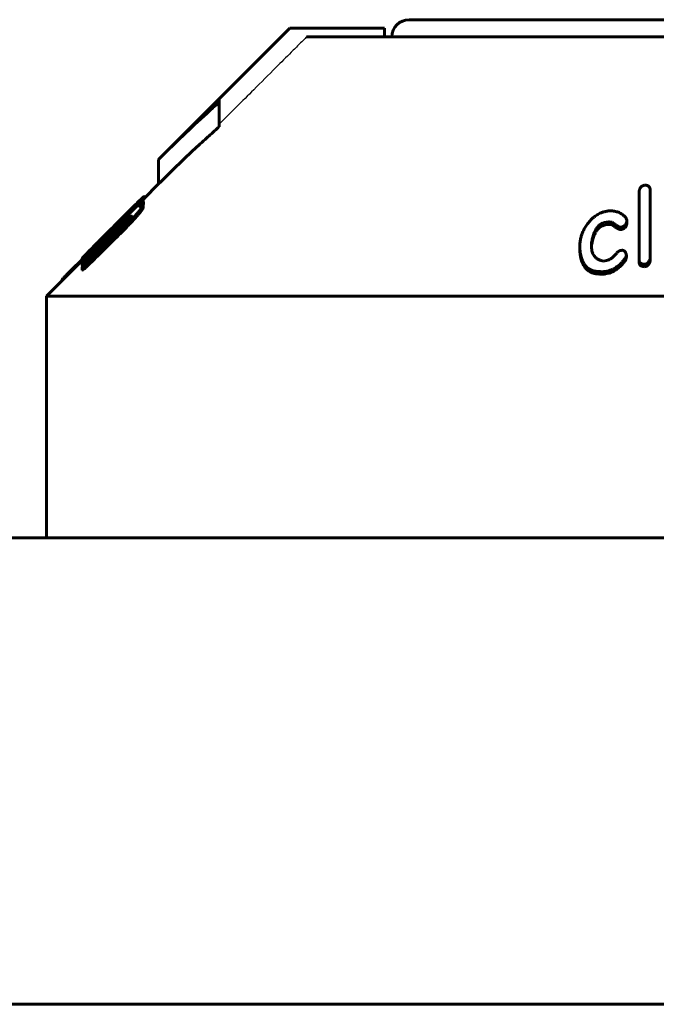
# Model space of a CAD drawing. Header units: millimetres. Extents: x -361 to 731, y -180 to 180.
# Tile 4 of 14: x -42 to -5, y 121 to 178. Entities that reach past the tile are written whole.
import ezdxf

# ---------------------------------------------------------------- set-up
doc = ezdxf.new("R2010")
doc.units = ezdxf.units.MM
doc.linetypes.add('K5LT-1', pattern=[0])
doc.linetypes.add('K5LT_BASIC', pattern=[0])
doc.layers.add('Системный слой (1)', color=7, linetype='Continuous', true_color=0x6c6c6c)

# ---------------------------------------------------------------- blocks, each defined once
blk = doc.blocks.new('U0')
at = {"layer": 'Системный слой (1)', "color": 150, "linetype": 'K5LT_BASIC', "lineweight": 60, "true_color": 0x0080ff}
for p, q in [((-36.459, 165.502), (-36.465, 165.515)), ((-36.453, 165.481), (-36.459, 165.502)), ((-36.447, 165.454), (-36.453, 165.481))]:
    blk.add_line(p, q, dxfattribs=at)
blk = doc.blocks.new('U1')
at = {"layer": 'Системный слой (1)', "color": 150, "linetype": 'K5LT_BASIC', "lineweight": 60, "true_color": 0x0080ff}
for p, q in [((-37.938, 164.014), (-37.923, 164.015)), ((-37.923, 164.015), (-37.868, 164.053)), ((-37.868, 164.053), (-37.768, 164.136))]:
    blk.add_line(p, q, dxfattribs=at)
blk = doc.blocks.new('U2')
at = {"layer": 'Системный слой (1)', "color": 150, "linetype": 'K5LT_BASIC', "lineweight": 60, "true_color": 0x0080ff}
for p, q in [((-35.384, 166.267), (-35.334, 166.307)), ((-35.334, 166.307), (-35.286, 166.346)), ((-35.286, 166.346), (-35.24, 166.382))]:
    blk.add_line(p, q, dxfattribs=at)
blk = doc.blocks.new('U4')
at = {"layer": 'Системный слой (1)', "color": 150, "linetype": 'K5LT_BASIC', "lineweight": 60, "true_color": 0x0080ff}
for p, q in [((-34.361, 167.639), (-33.5, 168.5)), ((-40, 162), (-37.938, 164.062))]:
    blk.add_line(p, q, dxfattribs=at)
blk = doc.blocks.new('U6')
at = {"layer": 'Системный слой (1)', "color": 150, "linetype": 'K5LT_BASIC', "lineweight": 60, "true_color": 0x0080ff}
for p, q in [((-19, 178), (0, 178)), ((0, 178), (19, 178))]:
    blk.add_line(p, q, dxfattribs=at)
blk = doc.blocks.new('U7')
at = {"layer": 'Системный слой (1)', "color": 150, "linetype": 'K5LT_BASIC', "lineweight": 60, "true_color": 0x0080ff}
for p, q in [((-34.395, 167.289), (-34.386, 167.302)), ((-34.386, 167.302), (-34.38, 167.311)), ((-34.38, 167.311), (-34.378, 167.317))]:
    blk.add_line(p, q, dxfattribs=at)
blk = doc.blocks.new('U14')
at = {"layer": 'Системный слой (1)', "color": 150, "linetype": 'K5LT_BASIC', "lineweight": 60, "true_color": 0x0080ff}
for p, q in [((-34.659, 167.229), (-34.531, 167.373)), ((-34.531, 167.373), (-34.42, 167.499)), ((-34.42, 167.499), (-34.361, 167.574))]:
    blk.add_line(p, q, dxfattribs=at)
blk = doc.blocks.new('U17')
at = {"layer": 'Системный слой (1)', "color": 150, "linetype": 'K5LT_BASIC', "lineweight": 60, "true_color": 0x0080ff}
for p, q in [((-36.585, 165.394), (-36.688, 165.291)), ((-36.482, 165.498), (-36.585, 165.394)), ((-36.688, 165.291), (-36.789, 165.188))]:
    blk.add_line(p, q, dxfattribs=at)

msp = doc.modelspace()

# ---------------------------------------------------------------- linework, layer by layer
at = {"layer": 'Системный слой (1)', "color": 150, "linetype": 'K5LT_BASIC', "lineweight": 60, "true_color": 0x0080ff}
for p, q in [((-33.5, 169.914), (-25.914, 177.5)), ((-25.914, 177.5), (-25.855, 177.5)), ((-20.425, 177.5), (-25.855, 177.5)), ((-20.425, 177), (-20.425, 177.5)), ((-24.939, 177), (-1.75, 177)), ((-30, 173.363), (-30, 173.211)), ((-30, 171.797), (-30, 173.211)), ((-33.5, 168.5), (-33.5, 169.914)), ((-34.361, 167.722), (-34.361, 167.716)), ((-34.361, 167.574), (-34.361, 167.716)), ((-34.337, 167.663), (-34.337, 167.763)), ((-5.688, 164.13), (-5.688, 167.983)), ((-5.04, 168.138), (-5.04, 164.187)), ((-35.026, 167.066), (-35.026, 167.058)), ((-34.879, 167.251), (-34.879, 167.257)), ((-34.719, 167.17), (-34.719, 167.304)), ((-34.627, 167.173), (-34.647, 167.153)), ((-34.647, 167.153), (-34.647, 167.148)), ((-34.627, 167.164), (-34.627, 167.173)), ((-34.395, 167.297), (-34.395, 167.265)), ((-34.395, 167.123), (-34.395, 167.265)), ((-34.378, 167.475), (-34.378, 167.459)), ((-34.378, 167.317), (-34.378, 167.459)), ((-35.762, 166.359), (-35.674, 166.447)), ((-35.674, 166.364), (-35.674, 166.447)), ((-34.896, 166.468), (-34.896, 166.609)), ((-36.066, 166.075), (-36.335, 165.805)), ((-35.653, 166.327), (-36.086, 165.891)), ((-36.086, 165.812), (-36.086, 165.891)), ((-35.776, 166.365), (-36.066, 166.075)), ((-36.066, 166.072), (-36.066, 166.075)), ((-35.776, 166.362), (-35.776, 166.365)), ((-35.762, 166.275), (-35.762, 166.359)), ((-35.728, 166.308), (-35.762, 166.275)), ((-35.67, 165.998), (-35.67, 166.139)), ((-35.653, 166.242), (-35.653, 166.327)), ((-35.384, 166.267), (-35.384, 166.408)), ((-7.569, 166.277), (-7.679, 166.254)), ((-7.569, 166.136), (-7.679, 166.113)), ((-7.245, 166.133), (-7.245, 166.274)), ((-6.724, 165.846), (-6.724, 165.987)), ((-6.4, 166.398), (-6.4, 166.345)), ((-6.4, 166.203), (-6.4, 166.345)), ((-36.465, 165.657), (-36.482, 165.64)), ((-36.482, 165.498), (-36.482, 165.64)), ((-36.465, 165.515), (-36.482, 165.498)), ((-36.465, 165.515), (-36.465, 165.657)), ((-36.444, 165.456), (-36.445, 165.583)), ((-35.797, 165.543), (-35.797, 165.684)), ((-37.058, 164.94), (-37.093, 164.906)), ((-37.058, 164.846), (-37.058, 164.94)), ((-36.789, 165.238), (-36.789, 165.231)), ((-36.789, 165.114), (-36.789, 165.231)), ((-9.114, 164.767), (-9.114, 164.909)), ((-8.432, 164.965), (-8.432, 165.106)), ((-37.935, 164.164), (-37.935, 164.173)), ((-37.652, 164.256), (-37.652, 164.38)), ((-37.577, 164.055), (-37.181, 164.446)), ((-37.56, 164.123), (-37.56, 164.264)), ((-37.539, 164.588), (-37.539, 164.595)), ((-6.778, 164.633), (-6.706, 164.645)), ((-6.42, 164.252), (-6.42, 164.393)), ((-5.04, 164.046), (-5.04, 164.187)), ((-37.938, 164.119), (-38.583, 163.476)), ((-37.938, 164.014), (-37.938, 164.156)), ((-37.935, 163.934), (-37.935, 163.936)), ((-37.935, 163.793), (-37.935, 163.934)), ((-37.935, 163.504), (-37.935, 163.645)), ((-37.577, 163.79), (-37.577, 163.932)), ((-7.75, 164.024), (-7.569, 164.06)), ((-6.795, 163.693), (-6.795, 163.834)), ((-5.688, 163.988), (-5.688, 164.13)), ((-5.347, 163.7), (-5.347, 163.842)), ((-8.344, 163.318), (-8.344, 163.46)), ((-7.46, 163.463), (-7.641, 163.428)), ((-7.46, 163.322), (-7.641, 163.286)), ((-39.105, 162.895), (-39.105, 162.933)), ((-39.05, 162.95), (-39.05, 162.999)), ((-40, 162), (40, 162)), ((-40, 148), (-40, 162)), ((323.9, 148), (-323.9, 148)), ((323.9, 121), (-323.9, 121))]:
    msp.add_line(p, q, dxfattribs=at)
for centre, radius, start, end in [((-19, 177), 1, 90, 180), ((0.74, 128.232), 39.56, 102.0194, 102.3125), ((4768.497, -4676.821), 6821.504, 134.7704395, 134.7927985), ((2294.669, -2203.525), 3323.184, 134.529375, 134.572449), ((-9.074, 164.965), 0.642, 348.4806, 359.9461)]:
    msp.add_arc(centre, radius, start, end, dxfattribs=at)
at = {"layer": 'Системный слой (1)', "color": 7, "linetype": 'K5LT-1'}
for points, knots in [([(-25.855, 177.5), (-26.07, 177.286), (-27.452, 175.907), (-28.833, 174.528), (-30, 173.363)], [0, 0, 0, 0, 0.304, 1.954023, 1.954023, 1.954023, 1.954023]), ([(-24.939, 177), (-24.992, 176.946), (-25.126, 176.813), (-25.421, 176.518), (-25.958, 175.983), (-26.844, 175.099), (-28.236, 173.71), (-29.333, 172.615), (-30, 171.949)], [0, 0, 0, 0, 0.214109, 0.535273, 1.177601, 2.355203, 4.072201, 6.73638, 6.73638, 6.73638, 6.73638]), ([(-37.631, 164.277), (-36.755, 165.148), (-35.778, 166.119), (-34.8, 167.09), (-34.698, 167.191)], [0, 0, 0, 0, 1.052452, 1.174266, 1.174266, 1.174266, 1.174266])]:
    msp.add_open_spline(points, degree=3, knots=knots, dxfattribs=at)
at = {"layer": 'Системный слой (1)', "color": 150, "linetype": 'K5LT_BASIC', "lineweight": 60, "true_color": 0x0080ff}
for points, knots in [([(-30, 173.211), (-30.477, 172.792), (-31.41, 171.946), (-32.572, 170.835), (-33.261, 170.154), (-33.5, 169.914)], [0, 0, 0, 0, 2.4017, 4.74577, 6, 6, 6, 6]), ([(-30, 171.797), (-30.088, 171.719), (-30.287, 171.544), (-30.557, 171.302), (-30.866, 171.023), (-31.211, 170.707), (-31.798, 170.159), (-32.57, 169.421), (-33.19, 168.81), (-33.5, 168.5)], [0, 0, 0, 0, 0.737512, 1.675221, 2.276235, 3.354583, 4.604913, 7.2952, 10, 10, 10, 10]), ([(-5.381, 168.423), (-5.405, 168.416), (-5.44, 168.402), (-5.484, 168.38), (-5.521, 168.357), (-5.562, 168.324), (-5.604, 168.278), (-5.638, 168.224), (-5.662, 168.167), (-5.676, 168.116), (-5.686, 168.055), (-5.688, 168.011), (-5.688, 167.983)], [0, 0, 0, 0, 1.366944, 2.036038, 2.855041, 3.89681, 5.230433, 6.816386, 8.315983, 9.66028, 10.750962, 13, 13, 13, 13]), ([(-5.04, 168.138), (-5.04, 168.174), (-5.046, 168.226), (-5.067, 168.279), (-5.083, 168.306), (-5.099, 168.327), (-5.124, 168.353), (-5.161, 168.379), (-5.205, 168.399), (-5.248, 168.411), (-5.305, 168.421), (-5.349, 168.423), (-5.381, 168.423)], [0, 0, 0, 0, 3.13892, 4.560263, 5.050453, 5.781881, 6.801576, 7.972468, 9.204225, 10.215541, 10.97747, 13, 13, 13, 13]), ([(-34.879, 167.257), (-34.788, 167.347), (-34.681, 167.452), (-34.545, 167.582), (-34.464, 167.659), (-34.397, 167.72), (-34.361, 167.75), (-34.341, 167.765), (-34.337, 167.765), (-34.337, 167.763)], [0, 0, 0, 0, 3.323137, 4.054228, 5.836909, 7.201659, 8.167334, 9.009074, 10, 10, 10, 10]), ([(-34.719, 167.304), (-34.679, 167.349), (-34.604, 167.432), (-34.52, 167.526), (-34.466, 167.587), (-34.432, 167.625), (-34.407, 167.655), (-34.383, 167.683), (-34.366, 167.705), (-34.361, 167.714), (-34.361, 167.716)], [0, 0, 0, 0, 2.814073, 5.332487, 6.424686, 7.284989, 8.381757, 8.973469, 10.074025, 11, 11, 11, 11]), ([(-34.361, 167.722), (-34.361, 167.724), (-34.362, 167.726), (-34.37, 167.723), (-34.38, 167.717), (-34.398, 167.704), (-34.435, 167.673), (-34.504, 167.611), (-34.575, 167.545), (-34.613, 167.509)], [0, 0, 0, 0, 1.137799, 1.847016, 2.705638, 3.618551, 4.938766, 7.473813, 10, 10, 10, 10]), ([(-34.613, 167.509), (-34.707, 167.419), (-34.904, 167.227), (-35.147, 166.988), (-35.35, 166.786), (-35.498, 166.639), (-35.746, 166.392), (-35.956, 166.182), (-36.112, 166.026), (-36.141, 165.997)], [0, 0, 0, 0, 2.216789, 4.324444, 4.833424, 6.128958, 7.127827, 9.463775, 10, 10, 10, 10]), ([(-35.776, 166.365), (-35.67, 166.47), (-35.49, 166.65), (-35.218, 166.922), (-35.024, 167.114), (-34.906, 167.23), (-34.879, 167.257)], [0, 0, 0, 0, 2.418259, 4.127674, 6.330572, 7, 7, 7, 7]), ([(-35.728, 166.308), (-35.662, 166.376), (-35.537, 166.505), (-35.394, 166.652), (-35.288, 166.764), (-35.215, 166.84), (-35.151, 166.909), (-35.102, 166.963), (-35.069, 167), (-35.045, 167.029), (-35.03, 167.049), (-35.026, 167.057), (-35.026, 167.058)], [0, 0, 0, 0, 2.825463, 5.344879, 6.289017, 7.780927, 8.863, 9.715234, 10.774053, 11.263781, 12.086537, 13, 13, 13, 13]), ([(-35.026, 167.066), (-35.026, 167.067), (-35.027, 167.067), (-35.031, 167.065), (-35.038, 167.06), (-35.049, 167.05), (-35.066, 167.036), (-35.087, 167.017), (-35.114, 166.991), (-35.149, 166.959), (-35.192, 166.917), (-35.243, 166.868), (-35.3, 166.813), (-35.441, 166.676), (-35.568, 166.551), (-35.674, 166.447)], [0, 0, 0, 0, 0.636658, 0.963521, 1.441343, 2.037851, 2.685747, 3.352949, 4.095631, 4.989231, 6.023151, 7.173975, 8.424739, 9.710195, 16, 16, 16, 16]), ([(-35.653, 166.327), (-35.545, 166.438), (-35.387, 166.6), (-35.152, 166.845), (-34.944, 167.064), (-34.792, 167.225), (-34.719, 167.304)], [0, 0, 0, 0, 2.270554, 3.336375, 5.148207, 7, 7, 7, 7]), ([(-34.896, 166.609), (-34.845, 166.668), (-34.77, 166.754), (-34.671, 166.872), (-34.609, 166.948), (-34.56, 167.009), (-34.526, 167.053), (-34.493, 167.097), (-34.448, 167.158), (-34.407, 167.223), (-34.395, 167.255), (-34.395, 167.265)], [0, 0, 0, 0, 2.551618, 3.765468, 5.299728, 6.120769, 6.764065, 7.573178, 8.458309, 10.311523, 12, 12, 12, 12]), ([(-34.896, 166.468), (-34.845, 166.526), (-34.77, 166.613), (-34.671, 166.73), (-34.609, 166.806), (-34.56, 166.867), (-34.526, 166.912), (-34.493, 166.955), (-34.448, 167.016), (-34.407, 167.081), (-34.395, 167.114), (-34.395, 167.123)], [0, 0, 0, 0, 2.551618, 3.765468, 5.299728, 6.120769, 6.764065, 7.573178, 8.458309, 10.311523, 12, 12, 12, 12]), ([(-34.378, 167.475), (-34.391, 167.466), (-34.415, 167.448), (-34.456, 167.415), (-34.497, 167.381), (-34.54, 167.342), (-34.607, 167.28), (-34.66, 167.228), (-34.698, 167.191)], [0, 0, 0, 0, 1.708908, 2.85887, 4.082627, 5.292866, 6.284116, 9, 9, 9, 9]), ([(-34.395, 167.297), (-34.395, 167.305), (-34.405, 167.31), (-34.442, 167.294), (-34.492, 167.263), (-34.559, 167.216), (-34.615, 167.173), (-34.647, 167.148)], [0, 0, 0, 0, 1.598128, 3.122057, 4.402284, 6.012377, 8, 8, 8, 8]), ([(-34.627, 167.173), (-34.597, 167.204), (-34.552, 167.252), (-34.496, 167.313), (-34.46, 167.353), (-34.433, 167.384), (-34.413, 167.408), (-34.396, 167.429), (-34.385, 167.444), (-34.379, 167.454), (-34.378, 167.457), (-34.378, 167.459)], [0, 0, 0, 0, 3.239814, 5.039827, 6.626285, 7.7067, 8.69979, 9.685968, 10.62169, 11.336979, 12, 12, 12, 12]), ([(-35.797, 165.684), (-35.705, 165.774), (-35.561, 165.917), (-35.33, 166.151), (-35.119, 166.37), (-34.965, 166.535), (-34.896, 166.609)], [0, 0, 0, 0, 2.057599, 3.237444, 5.280348, 7, 7, 7, 7]), ([(-35.797, 165.543), (-35.705, 165.633), (-35.561, 165.776), (-35.33, 166.01), (-35.119, 166.229), (-34.965, 166.393), (-34.896, 166.468)], [0, 0, 0, 0, 2.057599, 3.237444, 5.280348, 7, 7, 7, 7]), ([(-35.384, 166.408), (-35.329, 166.453), (-35.258, 166.511), (-35.181, 166.568), (-35.142, 166.596), (-35.104, 166.621), (-35.07, 166.637), (-35.06, 166.634), (-35.06, 166.626)], [0, 0, 0, 0, 3.160112, 4.264076, 5.188226, 6.119884, 7.513645, 9, 9, 9, 9]), ([(-35.06, 166.626), (-35.06, 166.623), (-35.062, 166.615), (-35.069, 166.6), (-35.078, 166.584), (-35.093, 166.561), (-35.119, 166.525), (-35.16, 166.474), (-35.224, 166.4), (-35.277, 166.341), (-35.312, 166.303)], [0, 0, 0, 0, 1.241609, 1.979352, 2.692556, 3.604733, 4.876284, 6.53077, 8.178933, 11, 11, 11, 11]), ([(-8.361, 166.52), (-8.437, 166.445), (-8.544, 166.331), (-8.668, 166.175), (-8.751, 166.059), (-8.824, 165.944), (-8.905, 165.799), (-8.983, 165.625), (-9.052, 165.415), (-9.102, 165.177), (-9.114, 165.006), (-9.114, 164.909)], [0, 0, 0, 0, 1.851872, 2.758427, 3.638399, 4.504743, 5.326547, 6.861171, 8.289074, 9.855741, 12, 12, 12, 12]), ([(-7.696, 166.883), (-7.761, 166.869), (-7.874, 166.831), (-8.013, 166.763), (-8.124, 166.697), (-8.238, 166.619), (-8.316, 166.557), (-8.361, 166.52)], [0, 0, 0, 0, 1.982736, 3.576193, 4.754474, 6.062208, 8, 8, 8, 8]), ([(-6.833, 166.83), (-6.864, 166.844), (-6.914, 166.864), (-7.003, 166.892), (-7.104, 166.915), (-7.261, 166.934), (-7.396, 166.934), (-7.485, 166.927), (-7.498, 166.926)], [0, 0, 0, 0, 1.483492, 2.309789, 3.881401, 5.634908, 8.535849, 9, 9, 9, 9]), ([(-6.4, 166.398), (-6.4, 166.418), (-6.407, 166.463), (-6.434, 166.514), (-6.47, 166.565), (-6.509, 166.607), (-6.572, 166.664), (-6.676, 166.741), (-6.771, 166.797), (-6.833, 166.83)], [0, 0, 0, 0, 1.029154, 2.340415, 2.962517, 4.10632, 5.152465, 6.936355, 10, 10, 10, 10]), ([(-35.312, 166.303), (-35.312, 166.303), (-35.313, 166.302), (-35.314, 166.3), (-35.316, 166.298), (-35.318, 166.296), (-35.322, 166.291), (-35.329, 166.284), (-35.341, 166.271), (-35.36, 166.252), (-35.386, 166.225), (-35.418, 166.193), (-35.463, 166.147), (-35.523, 166.087), (-35.602, 166.008), (-35.706, 165.904), (-35.859, 165.752), (-36.066, 165.547), (-36.516, 165.102), (-36.892, 164.731), (-37.181, 164.446)], [0, 0, 0, 0, 0.037805, 0.053891, 0.07535, 0.105587, 0.152025, 0.230103, 0.36999, 0.58896, 0.884886, 1.251429, 1.693453, 2.404141, 3.297945, 4.343955, 5.934876, 8.424337, 11.299066, 21, 21, 21, 21]), ([(-36.141, 165.997), (-36.265, 165.873), (-36.541, 165.596), (-36.816, 165.321), (-36.966, 165.17)], [0, 0, 0, 0, 2.241148, 5, 5, 5, 5]), ([(-36.445, 165.583), (-36.445, 165.578), (-36.44, 165.575), (-36.421, 165.586), (-36.405, 165.596), (-36.39, 165.608), (-36.37, 165.624), (-36.341, 165.648), (-36.299, 165.686), (-36.247, 165.734), (-36.172, 165.806), (-36.12, 165.857), (-36.086, 165.891)], [0, 0, 0, 0, 2.807878, 4.137784, 4.842213, 5.456892, 6.278995, 7.180468, 8.101556, 9.66571, 10.800033, 13, 13, 13, 13]), ([(-35.762, 166.359), (-35.765, 166.356), (-35.77, 166.351), (-35.775, 166.346), (-35.778, 166.342), (-35.779, 166.34), (-35.779, 166.34)], [0, 0, 0, 0, 2.590913, 3.985375, 5.279698, 7, 7, 7, 7]), ([(-35.779, 166.34), (-35.779, 166.338), (-35.779, 166.335), (-35.778, 166.329), (-35.775, 166.32), (-35.77, 166.303), (-35.765, 166.286), (-35.762, 166.275)], [0, 0, 0, 0, 0.885205, 1.687785, 2.734791, 5.087884, 8, 8, 8, 8]), ([(-35.67, 166.139), (-35.639, 166.17), (-35.592, 166.216), (-35.529, 166.277), (-35.478, 166.325), (-35.427, 166.371), (-35.397, 166.397), (-35.384, 166.408)], [0, 0, 0, 0, 2.52997, 3.750607, 5.15775, 6.676786, 8, 8, 8, 8]), ([(-35.67, 165.998), (-35.639, 166.029), (-35.592, 166.075), (-35.529, 166.136), (-35.478, 166.184), (-35.427, 166.23), (-35.397, 166.256), (-35.384, 166.267)], [0, 0, 0, 0, 2.52997, 3.750607, 5.15775, 6.676786, 8, 8, 8, 8]), ([(-8.432, 165.106), (-8.419, 165.186), (-8.394, 165.313), (-8.347, 165.484), (-8.305, 165.611), (-8.261, 165.716), (-8.216, 165.809), (-8.169, 165.89), (-8.119, 165.961), (-8.063, 166.03), (-8.005, 166.088), (-7.933, 166.145), (-7.873, 166.182), (-7.805, 166.216), (-7.742, 166.239), (-7.696, 166.25), (-7.679, 166.254)], [0, 0, 0, 0, 3.241048, 5.047654, 6.766995, 8.327406, 9.268474, 10.556169, 11.643656, 12.264552, 13.559634, 14.303065, 15.096376, 15.666231, 16.494689, 17, 17, 17, 17]), ([(-8.432, 164.965), (-8.419, 165.045), (-8.394, 165.171), (-8.347, 165.342), (-8.305, 165.47), (-8.261, 165.574), (-8.216, 165.667), (-8.169, 165.748), (-8.119, 165.819), (-8.063, 165.888), (-8.005, 165.947), (-7.933, 166.003), (-7.873, 166.041), (-7.805, 166.074), (-7.742, 166.097), (-7.696, 166.109), (-7.679, 166.113)], [0, 0, 0, 0, 3.241048, 5.047654, 6.766995, 8.327406, 9.268474, 10.556169, 11.643656, 12.264552, 13.559634, 14.303065, 15.096376, 15.666231, 16.494689, 17, 17, 17, 17]), ([(-7.569, 166.277), (-7.552, 166.281), (-7.512, 166.287), (-7.449, 166.29), (-7.368, 166.287), (-7.3, 166.281), (-7.255, 166.275), (-7.245, 166.274)], [0, 0, 0, 0, 1.290662, 2.90906, 4.554237, 7.238457, 8, 8, 8, 8]), ([(-7.569, 166.136), (-7.552, 166.139), (-7.512, 166.145), (-7.449, 166.148), (-7.368, 166.146), (-7.3, 166.14), (-7.255, 166.134), (-7.245, 166.133)], [0, 0, 0, 0, 1.290662, 2.90906, 4.554237, 7.238457, 8, 8, 8, 8]), ([(-7.245, 166.274), (-7.205, 166.242), (-7.14, 166.193), (-7.052, 166.131), (-6.994, 166.093), (-6.943, 166.062), (-6.899, 166.038), (-6.859, 166.018), (-6.829, 166.005), (-6.807, 165.997), (-6.789, 165.992), (-6.773, 165.989), (-6.758, 165.986), (-6.741, 165.985), (-6.728, 165.986), (-6.724, 165.987)], [0, 0, 0, 0, 4.412883, 6.746331, 8.858084, 10.064583, 11.532062, 12.80947, 13.554188, 13.957491, 14.612262, 14.857905, 15.133931, 15.726028, 16, 16, 16, 16]), ([(-7.245, 166.133), (-7.205, 166.101), (-7.14, 166.052), (-7.052, 165.99), (-6.994, 165.951), (-6.943, 165.921), (-6.899, 165.896), (-6.859, 165.876), (-6.829, 165.864), (-6.807, 165.856), (-6.789, 165.851), (-6.773, 165.847), (-6.758, 165.845), (-6.741, 165.843), (-6.728, 165.845), (-6.724, 165.846)], [0, 0, 0, 0, 4.412883, 6.746331, 8.858084, 10.064583, 11.532062, 12.80947, 13.554188, 13.957491, 14.612262, 14.857905, 15.133931, 15.726028, 16, 16, 16, 16]), ([(-6.724, 165.987), (-6.683, 166), (-6.619, 166.024), (-6.557, 166.061), (-6.524, 166.085), (-6.5, 166.105), (-6.474, 166.133), (-6.449, 166.165), (-6.424, 166.21), (-6.404, 166.27), (-6.4, 166.319), (-6.4, 166.345)], [0, 0, 0, 0, 2.515286, 4.019865, 4.451404, 5.110725, 6.040927, 7.050381, 7.986521, 9.826859, 12, 12, 12, 12]), ([(-6.724, 165.846), (-6.683, 165.858), (-6.619, 165.883), (-6.557, 165.92), (-6.524, 165.944), (-6.5, 165.964), (-6.474, 165.991), (-6.449, 166.024), (-6.424, 166.068), (-6.404, 166.128), (-6.4, 166.177), (-6.4, 166.203)], [0, 0, 0, 0, 2.515286, 4.019865, 4.451404, 5.110725, 6.040927, 7.050381, 7.986521, 9.826859, 12, 12, 12, 12]), ([(-37.539, 164.595), (-37.432, 164.704), (-37.252, 164.886), (-37.019, 165.121), (-36.835, 165.306), (-36.67, 165.471), (-36.497, 165.643), (-36.389, 165.751), (-36.335, 165.805)], [0, 0, 0, 0, 2.602905, 4.261046, 5.304934, 6.703508, 7.852297, 9, 9, 9, 9]), ([(-36.482, 165.64), (-36.552, 165.569), (-36.645, 165.475), (-36.787, 165.332), (-36.885, 165.232), (-37.001, 165.114), (-37.076, 165.036), (-37.156, 164.952), (-37.21, 164.895), (-37.253, 164.847), (-37.276, 164.82), (-37.288, 164.804), (-37.29, 164.799), (-37.29, 164.798)], [0, 0, 0, 0, 2.822083, 3.69641, 5.728021, 6.889963, 8.669766, 9.161364, 10.879836, 11.69953, 12.481772, 13.362115, 14, 14, 14, 14]), ([(-36.966, 165.17), (-37.051, 165.085), (-37.162, 164.972), (-37.332, 164.8), (-37.443, 164.687), (-37.541, 164.586), (-37.625, 164.5), (-37.695, 164.428), (-37.794, 164.324), (-37.863, 164.25), (-37.91, 164.197), (-37.932, 164.169), (-37.938, 164.158), (-37.938, 164.156)], [0, 0, 0, 0, 2.688752, 3.542784, 5.576189, 6.43448, 7.043791, 8.661785, 9.159185, 11.322454, 12.160759, 12.850667, 14, 14, 14, 14]), ([(-37.652, 164.38), (-37.606, 164.422), (-37.525, 164.495), (-37.42, 164.592), (-37.352, 164.656), (-37.305, 164.7), (-37.245, 164.757), (-37.173, 164.826), (-37.117, 164.882), (-37.093, 164.906)], [0, 0, 0, 0, 2.885104, 4.891156, 5.819847, 6.526329, 7.299093, 8.850755, 10, 10, 10, 10]), ([(-36.949, 165.097), (-36.967, 165.08), (-37.006, 165.044), (-37.063, 164.99), (-37.117, 164.94), (-37.174, 164.888), (-37.218, 164.849), (-37.25, 164.823), (-37.269, 164.808), (-37.286, 164.796), (-37.29, 164.796), (-37.29, 164.798)], [0, 0, 0, 0, 1.140314, 2.508555, 3.866338, 5.084946, 7.04458, 8.013111, 8.971042, 10.040945, 12, 12, 12, 12]), ([(-37.058, 164.94), (-37.038, 164.961), (-37.007, 164.992), (-36.964, 165.036), (-36.928, 165.074), (-36.888, 165.116), (-36.854, 165.154), (-36.828, 165.182), (-36.812, 165.202), (-36.798, 165.218), (-36.792, 165.227), (-36.789, 165.231)], [0, 0, 0, 0, 2.116859, 3.151405, 4.504638, 6.138743, 7.736065, 8.963192, 9.989886, 10.858108, 12, 12, 12, 12]), ([(-36.789, 165.238), (-36.789, 165.239), (-36.792, 165.238), (-36.8, 165.231), (-36.813, 165.221), (-36.83, 165.206), (-36.851, 165.187), (-36.89, 165.152), (-36.924, 165.121), (-36.949, 165.097)], [0, 0, 0, 0, 0.851758, 1.654474, 2.511398, 3.626173, 4.910911, 6.182878, 10, 10, 10, 10]), ([(-9.114, 164.909), (-9.114, 164.811), (-9.108, 164.657), (-9.081, 164.451), (-9.049, 164.297), (-9.01, 164.165), (-8.956, 164.027), (-8.892, 163.905), (-8.803, 163.781), (-8.712, 163.682), (-8.592, 163.584), (-8.468, 163.511), (-8.378, 163.472), (-8.344, 163.46)], [0, 0, 0, 0, 2.44646, 3.835964, 5.170575, 6.405154, 7.287389, 8.8894, 9.803832, 10.951221, 12.022552, 13.283772, 14, 14, 14, 14]), ([(-9.114, 164.767), (-9.114, 164.664), (-9.108, 164.51), (-9.079, 164.293), (-9.044, 164.13), (-8.987, 163.957), (-8.919, 163.81), (-8.824, 163.663), (-8.732, 163.559), (-8.629, 163.472), (-8.515, 163.394), (-8.414, 163.345), (-8.344, 163.318)], [0, 0, 0, 0, 2.393439, 3.562104, 5.078747, 6.273993, 7.81869, 8.790246, 10.228821, 10.858866, 11.607656, 13, 13, 13, 13]), ([(-7.75, 164.024), (-7.794, 164.032), (-7.857, 164.046), (-7.937, 164.072), (-8.001, 164.097), (-8.077, 164.136), (-8.148, 164.184), (-8.225, 164.252), (-8.295, 164.337), (-8.344, 164.425), (-8.384, 164.518), (-8.418, 164.627), (-8.444, 164.782), (-8.449, 164.899), (-8.449, 164.959)], [0, 0, 0, 0, 1.238385, 1.823505, 2.483596, 3.322944, 4.495671, 5.29103, 6.812706, 8.408761, 9.0423, 10.613567, 12.729894, 15, 15, 15, 15]), ([(-37.938, 164.156), (-37.938, 164.149), (-37.924, 164.153), (-37.871, 164.192), (-37.836, 164.22), (-37.798, 164.252), (-37.742, 164.3), (-37.691, 164.345), (-37.652, 164.38)], [0, 0, 0, 0, 3.636554, 4.673914, 5.714097, 6.491808, 7.222741, 9, 9, 9, 9]), ([(-37.935, 164.173), (-37.935, 164.175), (-37.921, 164.194), (-37.878, 164.243), (-37.831, 164.293), (-37.785, 164.342), (-37.691, 164.44), (-37.603, 164.53), (-37.539, 164.595)], [0, 0, 0, 0, 1.602993, 3.296068, 3.873216, 4.883372, 6.0999, 9, 9, 9, 9]), ([(-37.935, 163.934), (-37.935, 163.931), (-37.932, 163.929), (-37.919, 163.935), (-37.905, 163.945), (-37.888, 163.958), (-37.864, 163.978), (-37.833, 164.005), (-37.798, 164.036), (-37.756, 164.076), (-37.702, 164.126), (-37.634, 164.192), (-37.585, 164.239), (-37.56, 164.264)], [0, 0, 0, 0, 1.544614, 2.551456, 3.207757, 4.004055, 4.92667, 5.974768, 7.091383, 8.165005, 9.806419, 11.808388, 14, 14, 14, 14]), ([(-37.631, 164.277), (-37.649, 164.259), (-37.679, 164.229), (-37.718, 164.189), (-37.749, 164.156), (-37.807, 164.094), (-37.864, 164.03), (-37.906, 163.982), (-37.918, 163.968)], [0, 0, 0, 0, 1.407923, 2.374764, 3.155673, 4.09328, 7.535691, 9, 9, 9, 9]), ([(-6.959, 164.512), (-6.996, 164.463), (-7.061, 164.385), (-7.152, 164.294), (-7.214, 164.239), (-7.273, 164.194), (-7.344, 164.146), (-7.445, 164.095), (-7.525, 164.069), (-7.569, 164.06)], [0, 0, 0, 0, 2.656854, 4.19678, 5.218275, 5.919945, 7.043775, 8.447711, 10, 10, 10, 10]), ([(-6.778, 164.633), (-6.788, 164.631), (-6.807, 164.625), (-6.828, 164.615), (-6.848, 164.604), (-6.869, 164.591), (-6.892, 164.573), (-6.923, 164.547), (-6.945, 164.526), (-6.959, 164.512)], [0, 0, 0, 0, 1.231522, 2.455537, 3.039734, 4.326532, 5.73527, 7.094458, 10, 10, 10, 10]), ([(-6.795, 163.834), (-6.755, 163.874), (-6.694, 163.938), (-6.618, 164.024), (-6.567, 164.087), (-6.528, 164.14), (-6.492, 164.193), (-6.462, 164.246), (-6.437, 164.301), (-6.423, 164.349), (-6.42, 164.379), (-6.42, 164.393)], [0, 0, 0, 0, 2.800801, 4.343109, 5.784243, 6.916075, 7.805685, 9.126458, 10.211586, 11.156205, 12, 12, 12, 12]), ([(-6.795, 163.693), (-6.755, 163.733), (-6.694, 163.796), (-6.618, 163.883), (-6.567, 163.945), (-6.528, 163.999), (-6.492, 164.052), (-6.462, 164.105), (-6.437, 164.16), (-6.423, 164.208), (-6.42, 164.238), (-6.42, 164.252)], [0, 0, 0, 0, 2.800801, 4.343109, 5.784243, 6.916075, 7.805685, 9.126458, 10.211586, 11.156205, 12, 12, 12, 12]), ([(-6.42, 164.393), (-6.427, 164.42), (-6.439, 164.462), (-6.463, 164.516), (-6.483, 164.55), (-6.504, 164.579), (-6.523, 164.599), (-6.544, 164.615), (-6.565, 164.629), (-6.591, 164.64), (-6.616, 164.646), (-6.64, 164.65), (-6.67, 164.65), (-6.692, 164.648), (-6.706, 164.645)], [0, 0, 0, 0, 3.389955, 5.146748, 6.809073, 8.006042, 9.140568, 9.866751, 10.776401, 11.678492, 12.483017, 13.161565, 13.779291, 15, 15, 15, 15]), ([(-5.347, 163.842), (-5.335, 163.843), (-5.316, 163.847), (-5.289, 163.855), (-5.265, 163.864), (-5.236, 163.878), (-5.203, 163.899), (-5.17, 163.928), (-5.14, 163.963), (-5.108, 164.009), (-5.08, 164.065), (-5.056, 164.128), (-5.045, 164.169), (-5.04, 164.187)], [0, 0, 0, 0, 0.897492, 1.375679, 1.985987, 2.752026, 3.736265, 4.962076, 6.322424, 7.632467, 9.944553, 12.104478, 14, 14, 14, 14]), ([(-37.935, 163.793), (-37.935, 163.79), (-37.932, 163.788), (-37.919, 163.794), (-37.905, 163.804), (-37.888, 163.817), (-37.864, 163.837), (-37.833, 163.863), (-37.798, 163.895), (-37.756, 163.934), (-37.702, 163.985), (-37.634, 164.05), (-37.585, 164.098), (-37.56, 164.123)], [0, 0, 0, 0, 1.544614, 2.551456, 3.207757, 4.004055, 4.92667, 5.974768, 7.091383, 8.165005, 9.806419, 11.808388, 14, 14, 14, 14]), ([(-37.577, 164.055), (-37.62, 164.011), (-37.689, 163.939), (-37.773, 163.85), (-37.826, 163.792), (-37.869, 163.743), (-37.899, 163.706), (-37.917, 163.681), (-37.928, 163.664), (-37.934, 163.653), (-37.935, 163.647), (-37.935, 163.645)], [0, 0, 0, 0, 3.319522, 5.320656, 6.754491, 7.896661, 9.342277, 10.048352, 10.651326, 11.450744, 12, 12, 12, 12]), ([(-37.918, 163.968), (-37.921, 163.964), (-37.925, 163.959), (-37.929, 163.952), (-37.932, 163.947), (-37.934, 163.941), (-37.935, 163.938), (-37.935, 163.936)], [0, 0, 0, 0, 1.367009, 2.457558, 3.993434, 5.488931, 8, 8, 8, 8]), ([(-37.935, 163.645), (-37.928, 163.643), (-37.913, 163.646), (-37.88, 163.665), (-37.857, 163.68), (-37.83, 163.701), (-37.798, 163.727), (-37.766, 163.754), (-37.722, 163.793), (-37.659, 163.851), (-37.606, 163.903), (-37.577, 163.932)], [0, 0, 0, 0, 2.875927, 3.768488, 4.566677, 5.481203, 6.429979, 7.306065, 8.058159, 9.805242, 12, 12, 12, 12]), ([(-37.935, 163.504), (-37.928, 163.502), (-37.913, 163.504), (-37.88, 163.523), (-37.857, 163.539), (-37.83, 163.559), (-37.798, 163.585), (-37.766, 163.613), (-37.722, 163.652), (-37.659, 163.71), (-37.606, 163.762), (-37.577, 163.79)], [0, 0, 0, 0, 2.875927, 3.768488, 4.566677, 5.481203, 6.429979, 7.306065, 8.058159, 9.805242, 12, 12, 12, 12]), ([(-7.46, 163.463), (-7.423, 163.47), (-7.348, 163.491), (-7.26, 163.528), (-7.183, 163.567), (-7.108, 163.609), (-7.014, 163.668), (-6.906, 163.746), (-6.833, 163.803), (-6.795, 163.834)], [0, 0, 0, 0, 1.370302, 2.881336, 3.59296, 4.643168, 6.23584, 7.949362, 10, 10, 10, 10]), ([(-7.46, 163.322), (-7.423, 163.329), (-7.348, 163.35), (-7.26, 163.387), (-7.183, 163.425), (-7.108, 163.467), (-7.014, 163.527), (-6.906, 163.604), (-6.833, 163.661), (-6.795, 163.693)], [0, 0, 0, 0, 1.370302, 2.881336, 3.59296, 4.643168, 6.23584, 7.949363, 10, 10, 10, 10]), ([(-5.688, 164.13), (-5.688, 164.097), (-5.683, 164.049), (-5.664, 163.998), (-5.645, 163.964), (-5.625, 163.937), (-5.594, 163.91), (-5.565, 163.891), (-5.53, 163.874), (-5.49, 163.86), (-5.43, 163.847), (-5.382, 163.843), (-5.347, 163.842)], [0, 0, 0, 0, 2.899697, 4.308471, 4.787676, 6.262933, 7.109584, 7.98401, 8.924142, 9.912602, 10.838008, 13, 13, 13, 13]), ([(-5.688, 163.988), (-5.688, 163.956), (-5.683, 163.907), (-5.664, 163.856), (-5.645, 163.822), (-5.625, 163.795), (-5.594, 163.769), (-5.565, 163.749), (-5.53, 163.732), (-5.49, 163.719), (-5.43, 163.705), (-5.382, 163.701), (-5.347, 163.7)], [0, 0, 0, 0, 2.899697, 4.308471, 4.787676, 6.262933, 7.109584, 7.98401, 8.924142, 9.912602, 10.838008, 13, 13, 13, 13]), ([(-5.347, 163.7), (-5.335, 163.702), (-5.316, 163.706), (-5.289, 163.713), (-5.265, 163.722), (-5.236, 163.736), (-5.203, 163.757), (-5.17, 163.786), (-5.14, 163.821), (-5.108, 163.868), (-5.08, 163.924), (-5.056, 163.987), (-5.045, 164.027), (-5.04, 164.046)], [0, 0, 0, 0, 0.897492, 1.375679, 1.985987, 2.752026, 3.736265, 4.962076, 6.322424, 7.632467, 9.944553, 12.104478, 14, 14, 14, 14]), ([(-39.05, 162.999), (-39.034, 163.017), (-39.001, 163.053), (-38.941, 163.115), (-38.869, 163.189), (-38.787, 163.271), (-38.689, 163.37), (-38.623, 163.436), (-38.583, 163.476)], [0, 0, 0, 0, 1.34995, 2.281421, 3.617318, 5.469953, 6.785782, 9, 9, 9, 9]), ([(-8.344, 163.46), (-8.276, 163.449), (-8.17, 163.434), (-8.035, 163.42), (-7.934, 163.413), (-7.838, 163.41), (-7.742, 163.414), (-7.677, 163.421), (-7.646, 163.427), (-7.641, 163.428)], [0, 0, 0, 0, 2.980993, 4.668551, 5.811867, 7.318445, 8.711739, 9.774156, 10, 10, 10, 10]), ([(-8.344, 163.318), (-8.276, 163.308), (-8.17, 163.293), (-8.035, 163.279), (-7.934, 163.272), (-7.838, 163.269), (-7.742, 163.272), (-7.677, 163.28), (-7.646, 163.285), (-7.641, 163.286)], [0, 0, 0, 0, 2.980993, 4.668551, 5.811867, 7.318445, 8.711739, 9.774156, 10, 10, 10, 10]), ([(-39.105, 162.933), (-39.105, 162.934), (-39.104, 162.935), (-39.1, 162.94), (-39.095, 162.947), (-39.084, 162.96), (-39.069, 162.978), (-39.055, 162.993), (-39.05, 162.999)], [0, 0, 0, 0, 0.659941, 1.593255, 2.707914, 3.739806, 6.984148, 9, 9, 9, 9])]:
    msp.add_open_spline(points, degree=3, knots=knots, dxfattribs=at)
for points in [[(-35.67, 166.139), (-36.3, 165.514), (-36.93, 164.889), (-37.56, 164.264)], [(-35.797, 165.684), (-36.39, 165.1), (-36.984, 164.516), (-37.577, 163.932)], [(-36.445, 165.583), (-36.451, 165.62), (-36.458, 165.645), (-36.465, 165.657)], [(-8.449, 164.959), (-8.438, 165.009), (-8.432, 165.058), (-8.432, 165.106)]]:
    msp.add_open_spline(points, degree=3, dxfattribs=at)

# ---------------------------------------------------------------- block references
at = {"layer": 'Системный слой (1)'}
for name in ['U6', 'U4', 'U14', 'U7', 'U2', 'U17', 'U0', 'U1']:
    msp.add_blockref(name, (0, 0), dxfattribs=at)

doc.saveas('drawing.dxf')
